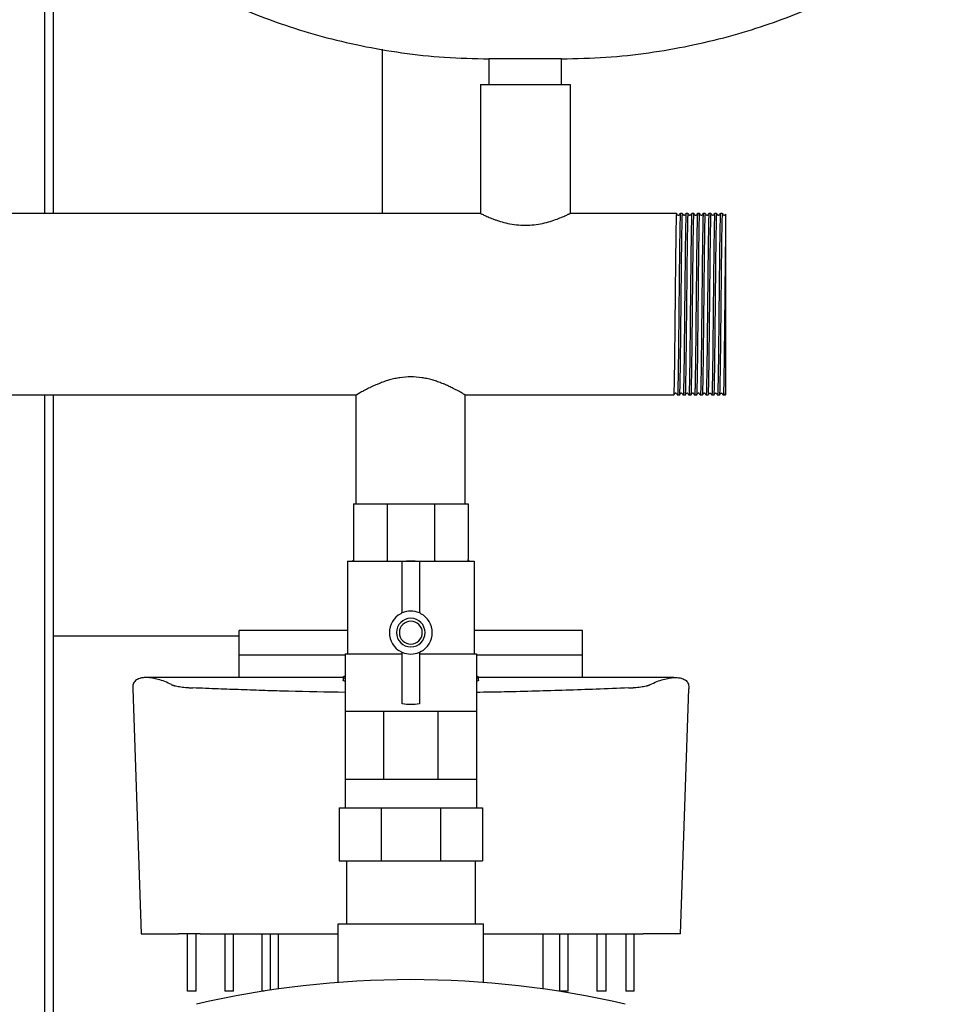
# Model space of a CAD drawing. Header units: millimetres. Extents: x 12 to 1821, y 11 to 1046.
# Tile 6 of 7: x 1500 to 1821, y 254 to 598. Entities that reach past the tile are written whole.
import ezdxf

# ---------------------------------------------------------------- set-up
doc = ezdxf.new("R2010")
doc.units = ezdxf.units.MM

msp = doc.modelspace()

# ---------------------------------------------------------------- linework, layer by layer
at = {"color": 7, "linetype": 'Continuous', "lineweight": 25}
for p, q in [((1508.37, 772.91), (1508.37, 530.66)), ((1511.37, 772.91), (1511.37, 530.66)), ((1626.37, 587.98), (1626.37, 530.66)), ((1663.67, 584.66), (1663.67, 575.66)), ((1676.37, 584.66), (1663.67, 584.66)), ((1689.07, 584.66), (1676.37, 584.66)), ((1689.07, 575.66), (1689.07, 584.66)), ((1660.67, 575.66), (1660.67, 530.66)), ((1660.67, 575.66), (1692.07, 575.66)), ((1692.07, 575.66), (1692.07, 530.66)), ((1660.67, 530.66), (1322.07, 530.66)), ((1729.2, 530.66), (1692.07, 530.66)), ((1729.2, 530.66), (1729.2, 530.66)), ((1729.78, 529.94), (1729.72, 529.99)), ((1731.2, 530.66), (1730.54, 530.66)), ((1731.2, 530.66), (1731.2, 530.66)), ((1733.2, 530.66), (1732.54, 530.66)), ((1733.2, 530.66), (1733.2, 530.66)), ((1734.03, 529.99), (1733.97, 529.94)), ((1735.2, 530.66), (1734.54, 530.66)), ((1735.2, 530.66), (1735.2, 530.66)), ((1736.03, 529.99), (1735.97, 529.94)), ((1737.2, 530.66), (1736.54, 530.66)), ((1737.2, 530.66), (1737.2, 530.66)), ((1737.78, 529.94), (1737.72, 529.99)), ((1739.2, 530.66), (1738.54, 530.66)), ((1739.2, 530.66), (1739.2, 530.66)), ((1741.2, 530.66), (1740.54, 530.66)), ((1741.2, 530.66), (1741.2, 530.66)), ((1743.2, 530.66), (1742.54, 530.66)), ((1743.2, 530.66), (1743.2, 530.66)), ((1745.2, 530.66), (1744.54, 530.66)), ((1745.2, 530.66), (1745.2, 530.66)), ((1746.37, 526.01), (1746.37, 471.82)), ((1617.32, 467.16), (1365.42, 467.16)), ((1508.37, 467.16), (1508.37, 207.01)), ((1511.37, 467.16), (1511.37, 207.01)), ((1617.32, 429.16), (1617.32, 467.16)), ((1728.2, 467.17), (1655.42, 467.16)), ((1655.42, 429.16), (1655.42, 467.16)), ((1729.54, 467.16), (1729.54, 467.17)), ((1730.2, 467.17), (1729.54, 467.16)), ((1731.54, 467.16), (1731.54, 467.17)), ((1732.2, 467.16), (1731.54, 467.16)), ((1732.72, 467.84), (1732.77, 467.88)), ((1734.2, 467.17), (1733.54, 467.16)), ((1733.54, 467.16), (1733.54, 467.16)), ((1734.72, 467.84), (1734.77, 467.88)), ((1734.97, 467.89), (1735.03, 467.84)), ((1735.54, 467.16), (1735.54, 467.16)), ((1736.2, 467.16), (1735.54, 467.16)), ((1737.54, 467.16), (1737.54, 467.17)), ((1738.2, 467.16), (1737.54, 467.16)), ((1739.54, 467.16), (1739.54, 467.17)), ((1740.2, 467.17), (1739.54, 467.16)), ((1741.54, 467.16), (1741.54, 467.16)), ((1742.2, 467.16), (1741.54, 467.16)), ((1744.2, 467.17), (1743.54, 467.16)), ((1743.54, 467.16), (1743.54, 467.16)), ((1746.2, 467.17), (1745.54, 467.16)), ((1745.54, 467.16), (1745.54, 467.17)), ((1746.2, 467.17), (1746.44, 467.48)), ((1616.37, 429.16), (1628.09, 429.16)), ((1616.37, 429.16), (1616.37, 409.66)), ((1628.09, 429.16), (1628.09, 409.66)), ((1628.09, 429.16), (1644.65, 429.16)), ((1644.65, 429.16), (1644.65, 409.66)), ((1644.65, 429.16), (1656.37, 429.16)), ((1656.37, 429.16), (1656.37, 409.66)), ((1614.2, 409.16), (1614.2, 376.73)), ((1614.2, 409.16), (1615.87, 409.16)), ((1615.9, 409.16), (1627.85, 409.16)), ((1627.92, 409.16), (1644.83, 409.16)), ((1633.37, 391.04), (1633.37, 408.98)), ((1639.37, 408.98), (1639.37, 391.04)), ((1644.89, 409.16), (1656.84, 409.16)), ((1656.87, 409.16), (1658.55, 409.16)), ((1658.55, 409.16), (1658.55, 376.73)), ((1576.37, 382.91), (1511.37, 382.91)), ((1614.2, 384.91), (1576.37, 384.91)), ((1576.37, 376.35), (1576.37, 384.91)), ((1696.37, 384.91), (1658.55, 384.91)), ((1696.37, 376.35), (1696.37, 384.91)), ((1576.37, 376.35), (1613.45, 376.35)), ((1613.45, 376.73), (1613.45, 356.73)), ((1613.45, 376.73), (1633.37, 376.73)), ((1633.37, 359.34), (1633.37, 377.29)), ((1639.37, 377.29), (1639.37, 359.34)), ((1639.37, 376.73), (1659.3, 376.73)), ((1659.3, 376.73), (1659.3, 356.73)), ((1659.3, 376.35), (1696.37, 376.35)), ((1612.68, 368.45), (1544.45, 368.45)), ((1612.68, 368.59), (1612.68, 367.59)), ((1660.06, 367.59), (1660.06, 368.59)), ((1728.29, 368.45), (1660.06, 368.45)), ((1539.2, 364.57), (1542.17, 278.91)), ((1730.57, 278.91), (1733.54, 364.57)), ((1613.45, 356.73), (1613.45, 332.98)), ((1613.45, 356.73), (1620.16, 356.73)), ((1620.16, 356.73), (1626.87, 356.73)), ((1626.87, 356.73), (1626.87, 332.98)), ((1626.87, 356.73), (1636.37, 356.73)), ((1636.37, 356.73), (1645.87, 356.73)), ((1645.87, 356.73), (1645.87, 332.98)), ((1645.87, 356.73), (1652.58, 356.73)), ((1652.58, 356.73), (1659.3, 356.73)), ((1659.3, 356.73), (1659.3, 332.98)), ((1613.45, 332.98), (1620.16, 332.98)), ((1613.45, 332.98), (1613.45, 322.98)), ((1620.16, 332.98), (1626.87, 332.98)), ((1626.87, 332.98), (1636.37, 332.98)), ((1636.37, 332.98), (1645.87, 332.98)), ((1645.87, 332.98), (1652.58, 332.98)), ((1652.58, 332.98), (1659.3, 332.98)), ((1659.3, 332.98), (1659.3, 322.98)), ((1611.37, 322.98), (1611.37, 304.41)), ((1611.37, 322.98), (1626.02, 322.98)), ((1626.02, 322.98), (1626.02, 304.41)), ((1626.02, 322.98), (1646.73, 322.98)), ((1646.73, 322.98), (1646.73, 304.41)), ((1646.73, 322.98), (1661.37, 322.98)), ((1661.37, 322.98), (1661.37, 304.41)), ((1611.37, 304.41), (1626.02, 304.41)), ((1613.95, 304.41), (1613.95, 282.41)), ((1626.02, 304.41), (1646.73, 304.41)), ((1646.73, 304.41), (1661.37, 304.41)), ((1658.8, 304.41), (1658.8, 282.41)), ((1610.97, 282.41), (1661.77, 282.41)), ((1610.97, 261.93), (1610.97, 282.41)), ((1661.77, 261.93), (1661.77, 282.41)), ((1542.17, 278.91), (1555.18, 278.91)), ((1558.37, 258.91), (1558.37, 278.91)), ((1561.37, 258.91), (1561.37, 278.91)), ((1562.73, 278.91), (1610.97, 278.91)), ((1571.37, 278.91), (1571.37, 258.91)), ((1574.37, 258.91), (1574.37, 278.91)), ((1584.37, 278.91), (1584.37, 258.91)), ((1587.37, 259.25), (1587.37, 278.91)), ((1590.11, 259.65), (1590.11, 278.91)), ((1661.77, 278.91), (1710.01, 278.91)), ((1682.64, 259.65), (1682.64, 278.91)), ((1688.37, 278.91), (1688.37, 258.91)), ((1691.37, 258.91), (1691.37, 278.91)), ((1701.37, 278.91), (1701.37, 258.91)), ((1704.58, 258.91), (1704.58, 278.91)), ((1711.55, 278.91), (1711.55, 258.91)), ((1714.37, 258.91), (1714.37, 278.91)), ((1730.57, 278.91), (1717.57, 278.91)), ((1561.37, 258.91), (1558.37, 258.91)), ((1574.37, 258.91), (1571.37, 258.91)), ((1585.15, 258.91), (1584.37, 258.91)), ((1691.37, 258.91), (1688.37, 258.91)), ((1704.58, 258.91), (1701.37, 258.91)), ((1714.37, 258.91), (1711.55, 258.91))]:
    msp.add_line(p, q, dxfattribs=at)
for centre, radius, start, end in [((1636.37, 384.16), 25, 83.1079, 96.8921), ((1636.37, 384.16), 7.5, 118.0725, 241.9275), ((1636.37, 384.16), 5, 90, 270), ((1632.37, 391.66), 1, 298.0725, 0), ((1636.37, 384.16), 7.5, 66.4218, 113.5782), ((1636.37, 384.16), 5, 270, 90), ((1640.37, 391.66), 1, 180, 241.9275), ((1636.37, 384.16), 7.5, 298.0725, 61.9275), ((1636.37, 384.16), 4, 90, 270), ((1636.37, 384.16), 4, 270, 90), ((1632.37, 376.66), 1, 4.014, 61.9275), ((1636.37, 384.16), 7.5, 246.4218, 270), ((1636.37, 384.16), 7.5, 270, 293.5782), ((1640.37, 376.66), 1, 118.0725, 175.986), ((1636.37, 384.16), 25, 263.1079, 270), ((1636.37, 384.16), 25, 270, 276.8921), ((1636.37, -67.09), 330, 76.8767, 103.1233)]:
    msp.add_arc(centre, radius, start, end, dxfattribs=at)
for points, knots in [([(1531.37, 638.81), (1531.46, 637.98), (1531.64, 636.18), (1532.9, 633.47), (1534.9, 630.37), (1537.88, 626.91), (1542.07, 622.93), (1547.46, 618.65), (1554.07, 614.17), (1561.67, 609.7), (1570.63, 605.11), (1581, 600.54), (1592.8, 596.17), (1605.53, 592.31), (1619.09, 589.07), (1633.39, 586.62), (1648.33, 584.98), (1658.51, 584.77), (1663.67, 584.66)], [0, 0, 0, 0, 0.016622, 0.036153, 0.05912, 0.090838, 0.127593, 0.175262, 0.228868, 0.287991, 0.35219, 0.431201, 0.515618, 0.604837, 0.698312, 0.795569, 0.896225, 1, 1, 1, 1]), ([(1689.07, 584.66), (1694.24, 584.77), (1704.41, 584.98), (1719.35, 586.62), (1733.65, 589.07), (1747.21, 592.31), (1759.94, 596.17), (1771.74, 600.54), (1782.11, 605.11), (1791.08, 609.7), (1798.67, 614.17), (1805.28, 618.65), (1810.46, 622.77), (1814.35, 626.41), (1817.15, 629.51), (1819.34, 632.6), (1820.98, 635.64), (1821.25, 637.82), (1821.37, 638.81)], [0, 0, 0, 0, 0.103778, 0.204436, 0.301697, 0.395174, 0.484396, 0.568815, 0.647829, 0.712029, 0.771154, 0.824762, 0.872432, 0.903943, 0.931838, 0.95609, 0.980149, 1, 1, 1, 1]), ([(1660.67, 530.66), (1660.67, 530.66), (1660.67, 530.66), (1660.69, 530.65), (1660.71, 530.64), (1660.75, 530.62), (1660.79, 530.6), (1660.84, 530.58), (1660.91, 530.55), (1661.05, 530.48), (1661.34, 530.34), (1661.86, 530.09), (1662.53, 529.78), (1663.28, 529.45), (1664.2, 529.07), (1665.22, 528.67), (1666.39, 528.25), (1668.01, 527.73), (1670.26, 527.13), (1673.22, 526.63), (1676.36, 526.45), (1679.49, 526.63), (1682.47, 527.13), (1685.17, 527.85), (1687.53, 528.66), (1689.16, 529.32), (1690.21, 529.78), (1690.88, 530.09), (1691.4, 530.33), (1691.71, 530.48), (1691.87, 530.56), (1691.96, 530.61), (1692.02, 530.64), (1692.06, 530.66), (1692.07, 530.66), (1692.07, 530.66)], [0, 0, 0, 0, 0.007747, 0.015516, 0.023309, 0.031128, 0.038973, 0.046846, 0.054747, 0.062677, 0.093241, 0.125138, 0.155049, 0.187696, 0.215272, 0.250374, 0.28153, 0.312702, 0.375214, 0.437347, 0.499752, 0.562233, 0.62463, 0.687255, 0.749858, 0.812141, 0.84485, 0.874814, 0.906562, 0.936991, 0.949734, 0.962401, 0.974998, 0.98753, 1, 1, 1, 1]), ([(1729.2, 530.66), (1729.18, 530.54), (1729.13, 530.31), (1729.07, 528.42), (1729.01, 525.49), (1728.95, 521.51), (1728.88, 516.67), (1728.82, 511.14), (1728.76, 505.14), (1728.7, 498.91), (1728.63, 492.68), (1728.57, 486.68), (1728.51, 481.16), (1728.45, 476.32), (1728.38, 472.34), (1728.32, 469.41), (1728.26, 467.56), (1728.22, 467.32), (1728.2, 467.17)], [0, 0, 0, 0, 0.063109, 0.125317, 0.188279, 0.251486, 0.3138, 0.376568, 0.439824, 0.502351, 0.564877, 0.628133, 0.690901, 0.753215, 0.816422, 0.879384, 0.941592, 1, 1, 1, 1]), ([(1729.72, 529.99), (1729.63, 530.1), (1729.46, 530.32), (1729.29, 530.55), (1729.2, 530.66)], [0, 0, 0, 0, 0.5, 1, 1, 1, 1]), ([(1730.54, 530.66), (1730.52, 530.66), (1730.5, 530.45), (1730.47, 529.84), (1730.46, 529.59), (1730.45, 529.14), (1730.44, 528.98), (1730.43, 528.64), (1730.43, 528.45), (1730.4, 527.47), (1730.38, 526.48), (1730.34, 524.15), (1730.31, 522.81), (1730.28, 520.6), (1730.27, 519.83), (1730.25, 518.24), (1730.24, 517.42), (1730.21, 514.86), (1730.19, 513.01), (1730.15, 509.15), (1730.13, 507.13), (1730.09, 503.03), (1730.06, 500.96), (1730.02, 496.87), (1730, 494.79), (1729.96, 490.7), (1729.94, 488.68), (1729.9, 484.81), (1729.88, 482.97), (1729.85, 480.4), (1729.84, 479.58), (1729.82, 477.99), (1729.81, 477.22), (1729.77, 475.01), (1729.75, 473.67), (1729.71, 471.34), (1729.69, 470.36), (1729.66, 469.37), (1729.66, 469.19), (1729.65, 468.84), (1729.64, 468.68), (1729.63, 468.23), (1729.62, 467.98), (1729.59, 467.37), (1729.57, 467.16), (1729.54, 467.16)], [0, 0, 0, 0, 0.0625, 0.0625, 0.09375, 0.09375, 0.109375, 0.109375, 0.125, 0.125, 0.1875, 0.1875, 0.25, 0.25, 0.28125, 0.28125, 0.3125, 0.3125, 0.375, 0.375, 0.4375, 0.4375, 0.5, 0.5, 0.5625, 0.5625, 0.625, 0.625, 0.6875, 0.6875, 0.71875, 0.71875, 0.75, 0.75, 0.8125, 0.8125, 0.875, 0.875, 0.890625, 0.890625, 0.90625, 0.90625, 0.9375, 0.9375, 1, 1, 1, 1]), ([(1730.02, 529.99), (1730.01, 529.97), (1729.97, 529.93), (1729.87, 529.91), (1729.8, 529.92), (1729.78, 529.94), (1729.78, 529.94)], [0, 0, 0, 0, 0.3232415, 0.6520164, 0.9807915, 1, 1, 1, 1]), ([(1730.54, 530.66), (1730.45, 530.55), (1730.28, 530.32), (1730.11, 530.1), (1730.02, 529.99)], [0, 0, 0, 0, 0.5, 1, 1, 1, 1]), ([(1731.2, 530.66), (1731.18, 530.54), (1731.13, 530.31), (1731.07, 528.42), (1731.01, 525.49), (1730.95, 521.51), (1730.88, 516.67), (1730.82, 511.14), (1730.76, 505.14), (1730.7, 498.91), (1730.63, 492.68), (1730.57, 486.68), (1730.51, 481.16), (1730.45, 476.32), (1730.38, 472.34), (1730.32, 469.41), (1730.26, 467.55), (1730.22, 467.32), (1730.2, 467.17)], [0, 0, 0, 0, 0.063102, 0.125304, 0.188259, 0.25146, 0.313768, 0.376529, 0.439778, 0.502298, 0.564818, 0.628067, 0.690829, 0.753136, 0.816337, 0.879292, 0.941494, 1, 1, 1, 1]), ([(1731.72, 529.99), (1731.63, 530.1), (1731.46, 530.32), (1731.29, 530.55), (1731.2, 530.66)], [0, 0, 0, 0, 0.5, 1, 1, 1, 1]), ([(1732.54, 530.66), (1732.52, 530.66), (1732.5, 530.45), (1732.47, 529.84), (1732.46, 529.59), (1732.45, 529.14), (1732.44, 528.98), (1732.43, 528.64), (1732.43, 528.45), (1732.4, 527.47), (1732.38, 526.48), (1732.34, 524.15), (1732.31, 522.81), (1732.28, 520.6), (1732.27, 519.83), (1732.25, 518.24), (1732.24, 517.42), (1732.21, 514.86), (1732.19, 513.01), (1732.15, 509.15), (1732.13, 507.13), (1732.09, 503.03), (1732.06, 500.96), (1732.02, 496.87), (1732, 494.79), (1731.96, 490.7), (1731.94, 488.68), (1731.9, 484.81), (1731.88, 482.97), (1731.85, 480.4), (1731.84, 479.58), (1731.82, 477.99), (1731.81, 477.22), (1731.77, 475.01), (1731.75, 473.67), (1731.71, 471.34), (1731.69, 470.36), (1731.66, 469.37), (1731.66, 469.19), (1731.65, 468.84), (1731.64, 468.68), (1731.63, 468.23), (1731.62, 467.98), (1731.59, 467.37), (1731.57, 467.16), (1731.54, 467.16)], [0, 0, 0, 0, 0.0625, 0.0625, 0.09375, 0.09375, 0.109375, 0.109375, 0.125, 0.125, 0.1875, 0.1875, 0.25, 0.25, 0.28125, 0.28125, 0.3125, 0.3125, 0.375, 0.375, 0.4375, 0.4375, 0.5, 0.5, 0.5625, 0.5625, 0.625, 0.625, 0.6875, 0.6875, 0.71875, 0.71875, 0.75, 0.75, 0.8125, 0.8125, 0.875, 0.875, 0.890625, 0.890625, 0.90625, 0.90625, 0.9375, 0.9375, 1, 1, 1, 1]), ([(1732.02, 529.99), (1732.01, 529.97), (1731.97, 529.93), (1731.87, 529.9), (1731.77, 529.93), (1731.73, 529.97), (1731.72, 529.99)], [0, 0, 0, 0, 0.247887, 0.499999, 0.752111, 1, 1, 1, 1]), ([(1732.54, 530.66), (1732.45, 530.55), (1732.28, 530.32), (1732.11, 530.1), (1732.02, 529.99)], [0, 0, 0, 0, 0.5, 1, 1, 1, 1]), ([(1733.2, 530.66), (1733.18, 530.54), (1733.13, 530.31), (1733.07, 528.42), (1733.01, 525.49), (1732.95, 521.51), (1732.88, 516.67), (1732.82, 511.14), (1732.76, 505.14), (1732.7, 498.91), (1732.63, 492.68), (1732.57, 486.68), (1732.51, 481.16), (1732.45, 476.32), (1732.38, 472.34), (1732.32, 469.41), (1732.26, 467.54), (1732.22, 467.31), (1732.2, 467.16)], [0, 0, 0, 0, 0.063017, 0.125134, 0.188005, 0.25112, 0.313343, 0.376019, 0.439183, 0.501618, 0.564054, 0.627218, 0.689894, 0.752117, 0.815232, 0.878103, 0.94022, 1, 1, 1, 1]), ([(1733.72, 529.99), (1733.63, 530.1), (1733.46, 530.32), (1733.29, 530.55), (1733.2, 530.66)], [0, 0, 0, 0, 0.5, 1, 1, 1, 1]), ([(1734.54, 530.66), (1734.52, 530.66), (1734.5, 530.45), (1734.47, 529.84), (1734.46, 529.59), (1734.45, 529.14), (1734.44, 528.98), (1734.43, 528.64), (1734.43, 528.45), (1734.4, 527.47), (1734.38, 526.48), (1734.34, 524.15), (1734.31, 522.81), (1734.28, 520.6), (1734.27, 519.83), (1734.25, 518.24), (1734.24, 517.42), (1734.21, 514.86), (1734.19, 513.01), (1734.15, 509.15), (1734.13, 507.13), (1734.09, 503.03), (1734.06, 500.96), (1734.02, 496.87), (1734, 494.79), (1733.96, 490.7), (1733.94, 488.68), (1733.9, 484.81), (1733.88, 482.97), (1733.85, 480.4), (1733.84, 479.58), (1733.82, 477.99), (1733.81, 477.22), (1733.77, 475.01), (1733.75, 473.67), (1733.71, 471.34), (1733.69, 470.36), (1733.66, 469.37), (1733.66, 469.19), (1733.65, 468.84), (1733.64, 468.68), (1733.63, 468.23), (1733.62, 467.98), (1733.59, 467.37), (1733.57, 467.16), (1733.54, 467.16)], [0, 0, 0, 0, 0.0625, 0.0625, 0.09375, 0.09375, 0.109375, 0.109375, 0.125, 0.125, 0.1875, 0.1875, 0.25, 0.25, 0.28125, 0.28125, 0.3125, 0.3125, 0.375, 0.375, 0.4375, 0.4375, 0.5, 0.5, 0.5625, 0.5625, 0.625, 0.625, 0.6875, 0.6875, 0.71875, 0.71875, 0.75, 0.75, 0.8125, 0.8125, 0.875, 0.875, 0.890625, 0.890625, 0.90625, 0.90625, 0.9375, 0.9375, 1, 1, 1, 1]), ([(1733.97, 529.94), (1733.97, 529.94), (1733.94, 529.92), (1733.87, 529.91), (1733.77, 529.93), (1733.73, 529.97), (1733.72, 529.99)], [0, 0, 0, 0, 0.032431, 0.3567518, 0.6810734, 1, 1, 1, 1]), ([(1734.54, 530.66), (1734.46, 530.55), (1734.28, 530.32), (1734.11, 530.1), (1734.03, 529.99)], [0, 0, 0, 0, 0.5, 1, 1, 1, 1]), ([(1735.2, 530.66), (1735.18, 530.54), (1735.13, 530.31), (1735.07, 528.42), (1735.01, 525.49), (1734.95, 521.51), (1734.88, 516.67), (1734.82, 511.14), (1734.76, 505.14), (1734.7, 498.91), (1734.63, 492.68), (1734.57, 486.68), (1734.51, 481.16), (1734.45, 476.32), (1734.38, 472.34), (1734.32, 469.41), (1734.26, 467.56), (1734.22, 467.33), (1734.2, 467.17)], [0, 0, 0, 0, 0.06314, 0.125379, 0.188372, 0.25161, 0.313955, 0.376754, 0.440042, 0.502599, 0.565156, 0.628443, 0.691242, 0.753587, 0.816825, 0.879818, 0.942057, 1, 1, 1, 1]), ([(1735.72, 529.99), (1735.63, 530.1), (1735.46, 530.32), (1735.29, 530.55), (1735.2, 530.66)], [0, 0, 0, 0, 0.5, 1, 1, 1, 1]), ([(1736.54, 530.66), (1736.52, 530.66), (1736.5, 530.45), (1736.47, 529.84), (1736.46, 529.59), (1736.45, 529.14), (1736.44, 528.98), (1736.43, 528.64), (1736.43, 528.45), (1736.4, 527.47), (1736.38, 526.48), (1736.34, 524.15), (1736.31, 522.81), (1736.28, 520.6), (1736.27, 519.83), (1736.25, 518.24), (1736.24, 517.42), (1736.21, 514.86), (1736.19, 513.01), (1736.15, 509.15), (1736.13, 507.13), (1736.09, 503.03), (1736.06, 500.96), (1736.02, 496.87), (1736, 494.79), (1735.96, 490.7), (1735.94, 488.68), (1735.9, 484.81), (1735.88, 482.97), (1735.85, 480.4), (1735.84, 479.58), (1735.82, 477.99), (1735.81, 477.22), (1735.77, 475.01), (1735.75, 473.67), (1735.71, 471.34), (1735.69, 470.36), (1735.66, 469.37), (1735.66, 469.19), (1735.65, 468.84), (1735.64, 468.68), (1735.63, 468.23), (1735.62, 467.98), (1735.59, 467.37), (1735.57, 467.16), (1735.54, 467.16)], [0, 0, 0, 0, 0.0625, 0.0625, 0.09375, 0.09375, 0.109375, 0.109375, 0.125, 0.125, 0.1875, 0.1875, 0.25, 0.25, 0.28125, 0.28125, 0.3125, 0.3125, 0.375, 0.375, 0.4375, 0.4375, 0.5, 0.5, 0.5625, 0.5625, 0.625, 0.625, 0.6875, 0.6875, 0.71875, 0.71875, 0.75, 0.75, 0.8125, 0.8125, 0.875, 0.875, 0.890625, 0.890625, 0.90625, 0.90625, 0.9375, 0.9375, 1, 1, 1, 1]), ([(1735.97, 529.94), (1735.97, 529.94), (1735.94, 529.92), (1735.87, 529.91), (1735.77, 529.93), (1735.73, 529.97), (1735.72, 529.99)], [0, 0, 0, 0, 0.03642, 0.359391, 0.682362, 1, 1, 1, 1]), ([(1736.54, 530.66), (1736.45, 530.55), (1736.28, 530.32), (1736.11, 530.1), (1736.03, 529.99)], [0, 0, 0, 0, 0.5, 1, 1, 1, 1]), ([(1737.2, 530.66), (1737.18, 530.54), (1737.13, 530.31), (1737.07, 528.42), (1737.01, 525.49), (1736.95, 521.51), (1736.88, 516.67), (1736.82, 511.14), (1736.76, 505.14), (1736.7, 498.91), (1736.63, 492.68), (1736.57, 486.68), (1736.51, 481.16), (1736.45, 476.32), (1736.38, 472.34), (1736.32, 469.41), (1736.26, 467.55), (1736.22, 467.31), (1736.2, 467.16)], [0, 0, 0, 0, 0.0630611, 0.125222, 0.1881365, 0.2512957, 0.3135628, 0.376283, 0.4394913, 0.5019702, 0.5644491, 0.6276574, 0.6903776, 0.7526447, 0.8158039, 0.8787184, 0.9408793, 1, 1, 1, 1]), ([(1737.72, 529.99), (1737.63, 530.1), (1737.46, 530.32), (1737.29, 530.55), (1737.2, 530.66)], [0, 0, 0, 0, 0.5, 1, 1, 1, 1]), ([(1738.54, 530.66), (1738.52, 530.66), (1738.5, 530.45), (1738.47, 529.84), (1738.46, 529.59), (1738.45, 529.14), (1738.44, 528.98), (1738.43, 528.64), (1738.43, 528.45), (1738.4, 527.47), (1738.38, 526.48), (1738.34, 524.15), (1738.31, 522.81), (1738.28, 520.6), (1738.27, 519.83), (1738.25, 518.24), (1738.24, 517.42), (1738.21, 514.86), (1738.19, 513.01), (1738.15, 509.15), (1738.13, 507.13), (1738.09, 503.03), (1738.06, 500.96), (1738.02, 496.87), (1738, 494.79), (1737.96, 490.7), (1737.94, 488.68), (1737.9, 484.81), (1737.88, 482.97), (1737.85, 480.4), (1737.84, 479.58), (1737.82, 477.99), (1737.81, 477.22), (1737.77, 475.01), (1737.75, 473.67), (1737.71, 471.34), (1737.69, 470.36), (1737.66, 469.37), (1737.66, 469.19), (1737.65, 468.84), (1737.64, 468.68), (1737.63, 468.23), (1737.62, 467.98), (1737.59, 467.37), (1737.57, 467.16), (1737.54, 467.16)], [0, 0, 0, 0, 0.0625, 0.0625, 0.09375, 0.09375, 0.109375, 0.109375, 0.125, 0.125, 0.1875, 0.1875, 0.25, 0.25, 0.28125, 0.28125, 0.3125, 0.3125, 0.375, 0.375, 0.4375, 0.4375, 0.5, 0.5, 0.5625, 0.5625, 0.625, 0.625, 0.6875, 0.6875, 0.71875, 0.71875, 0.75, 0.75, 0.8125, 0.8125, 0.875, 0.875, 0.890625, 0.890625, 0.90625, 0.90625, 0.9375, 0.9375, 1, 1, 1, 1]), ([(1738.02, 529.99), (1738.01, 529.97), (1737.97, 529.93), (1737.87, 529.91), (1737.8, 529.92), (1737.78, 529.94), (1737.78, 529.94)], [0, 0, 0, 0, 0.323447, 0.652287, 0.981128, 1, 1, 1, 1]), ([(1738.54, 530.66), (1738.45, 530.55), (1738.28, 530.32), (1738.11, 530.1), (1738.02, 529.99)], [0, 0, 0, 0, 0.5, 1, 1, 1, 1]), ([(1739.2, 530.66), (1739.18, 530.54), (1739.13, 530.31), (1739.07, 528.42), (1739.01, 525.49), (1738.95, 521.51), (1738.88, 516.67), (1738.82, 511.14), (1738.76, 505.14), (1738.7, 498.91), (1738.63, 492.68), (1738.57, 486.68), (1738.51, 481.16), (1738.45, 476.32), (1738.38, 472.34), (1738.32, 469.41), (1738.26, 467.55), (1738.22, 467.31), (1738.2, 467.16)], [0, 0, 0, 0, 0.063045, 0.125191, 0.188089, 0.251233, 0.313484, 0.376189, 0.439381, 0.501845, 0.564308, 0.6275, 0.690205, 0.752456, 0.8156, 0.878498, 0.940644, 1, 1, 1, 1]), ([(1739.72, 529.99), (1739.63, 530.1), (1739.46, 530.32), (1739.29, 530.55), (1739.2, 530.66)], [0, 0, 0, 0, 0.5, 1, 1, 1, 1]), ([(1740.54, 530.66), (1740.52, 530.66), (1740.5, 530.45), (1740.47, 529.84), (1740.46, 529.59), (1740.45, 529.14), (1740.44, 528.98), (1740.43, 528.64), (1740.43, 528.45), (1740.4, 527.47), (1740.38, 526.48), (1740.34, 524.15), (1740.31, 522.81), (1740.28, 520.6), (1740.27, 519.83), (1740.25, 518.24), (1740.24, 517.42), (1740.21, 514.86), (1740.19, 513.01), (1740.15, 509.15), (1740.13, 507.13), (1740.09, 503.03), (1740.06, 500.96), (1740.02, 496.87), (1740, 494.79), (1739.96, 490.7), (1739.94, 488.68), (1739.9, 484.81), (1739.88, 482.97), (1739.85, 480.4), (1739.84, 479.58), (1739.82, 477.99), (1739.81, 477.22), (1739.77, 475.01), (1739.75, 473.67), (1739.71, 471.34), (1739.69, 470.36), (1739.66, 469.37), (1739.66, 469.19), (1739.65, 468.84), (1739.64, 468.68), (1739.63, 468.23), (1739.62, 467.98), (1739.59, 467.37), (1739.57, 467.16), (1739.54, 467.16)], [0, 0, 0, 0, 0.0625, 0.0625, 0.09375, 0.09375, 0.109375, 0.109375, 0.125, 0.125, 0.1875, 0.1875, 0.25, 0.25, 0.28125, 0.28125, 0.3125, 0.3125, 0.375, 0.375, 0.4375, 0.4375, 0.5, 0.5, 0.5625, 0.5625, 0.625, 0.625, 0.6875, 0.6875, 0.71875, 0.71875, 0.75, 0.75, 0.8125, 0.8125, 0.875, 0.875, 0.890625, 0.890625, 0.90625, 0.90625, 0.9375, 0.9375, 1, 1, 1, 1]), ([(1740.02, 529.99), (1740.01, 529.97), (1739.97, 529.93), (1739.87, 529.9), (1739.77, 529.93), (1739.73, 529.97), (1739.72, 529.99)], [0, 0, 0, 0, 0.247947, 0.499998, 0.752049, 1, 1, 1, 1]), ([(1740.54, 530.66), (1740.45, 530.55), (1740.28, 530.32), (1740.11, 530.1), (1740.02, 529.99)], [0, 0, 0, 0, 0.5, 1, 1, 1, 1]), ([(1741.2, 530.66), (1741.18, 530.54), (1741.13, 530.31), (1741.07, 528.42), (1741.01, 525.49), (1740.95, 521.51), (1740.88, 516.67), (1740.82, 511.14), (1740.76, 505.14), (1740.7, 498.91), (1740.63, 492.68), (1740.57, 486.68), (1740.51, 481.16), (1740.45, 476.32), (1740.38, 472.34), (1740.32, 469.41), (1740.26, 467.56), (1740.22, 467.32), (1740.2, 467.17)], [0, 0, 0, 0, 0.063136, 0.125372, 0.188361, 0.251596, 0.313937, 0.376733, 0.440016, 0.50257, 0.565123, 0.628407, 0.691202, 0.753544, 0.816779, 0.879768, 0.942003, 1, 1, 1, 1]), ([(1741.72, 529.99), (1741.63, 530.1), (1741.46, 530.32), (1741.29, 530.55), (1741.2, 530.66)], [0, 0, 0, 0, 0.5, 1, 1, 1, 1]), ([(1742.54, 530.66), (1742.52, 530.66), (1742.5, 530.45), (1742.47, 529.84), (1742.46, 529.59), (1742.45, 529.14), (1742.44, 528.98), (1742.43, 528.64), (1742.43, 528.45), (1742.4, 527.47), (1742.38, 526.48), (1742.34, 524.15), (1742.31, 522.81), (1742.28, 520.6), (1742.27, 519.83), (1742.25, 518.24), (1742.24, 517.42), (1742.21, 514.86), (1742.19, 513.01), (1742.15, 509.15), (1742.13, 507.13), (1742.09, 503.03), (1742.06, 500.96), (1742.02, 496.87), (1742, 494.79), (1741.96, 490.7), (1741.94, 488.68), (1741.9, 484.81), (1741.88, 482.97), (1741.85, 480.4), (1741.84, 479.58), (1741.82, 477.99), (1741.81, 477.22), (1741.77, 475.01), (1741.75, 473.67), (1741.71, 471.34), (1741.69, 470.36), (1741.66, 469.37), (1741.66, 469.19), (1741.65, 468.84), (1741.64, 468.68), (1741.63, 468.23), (1741.62, 467.98), (1741.59, 467.37), (1741.57, 467.16), (1741.54, 467.16)], [0, 0, 0, 0, 0.0625, 0.0625, 0.09375, 0.09375, 0.109375, 0.109375, 0.125, 0.125, 0.1875, 0.1875, 0.25, 0.25, 0.28125, 0.28125, 0.3125, 0.3125, 0.375, 0.375, 0.4375, 0.4375, 0.5, 0.5, 0.5625, 0.5625, 0.625, 0.625, 0.6875, 0.6875, 0.71875, 0.71875, 0.75, 0.75, 0.8125, 0.8125, 0.875, 0.875, 0.890625, 0.890625, 0.90625, 0.90625, 0.9375, 0.9375, 1, 1, 1, 1]), ([(1742.03, 529.99), (1741.97, 529.95), (1741.87, 529.87), (1741.77, 529.95), (1741.72, 529.99)], [0, 0, 0, 0, 0.499997, 1, 1, 1, 1]), ([(1742.54, 530.66), (1742.46, 530.55), (1742.28, 530.32), (1742.11, 530.1), (1742.03, 529.99)], [0, 0, 0, 0, 0.5000003, 1, 1, 1, 1]), ([(1743.2, 530.66), (1743.18, 530.54), (1743.13, 530.31), (1743.07, 528.42), (1743.01, 525.49), (1742.95, 521.51), (1742.88, 516.67), (1742.82, 511.14), (1742.76, 505.14), (1742.7, 498.91), (1742.63, 492.68), (1742.57, 486.68), (1742.51, 481.16), (1742.45, 476.32), (1742.38, 472.34), (1742.32, 469.41), (1742.26, 467.54), (1742.22, 467.31), (1742.2, 467.16)], [0, 0, 0, 0, 0.063027, 0.125154, 0.188035, 0.25116, 0.313394, 0.37608, 0.439254, 0.501699, 0.564144, 0.627319, 0.690005, 0.752238, 0.815364, 0.878244, 0.940371, 1, 1, 1, 1]), ([(1743.72, 529.99), (1743.63, 530.1), (1743.46, 530.32), (1743.29, 530.55), (1743.2, 530.66)], [0, 0, 0, 0, 0.5, 1, 1, 1, 1]), ([(1744.54, 530.66), (1744.52, 530.66), (1744.5, 530.45), (1744.47, 529.84), (1744.46, 529.59), (1744.45, 529.14), (1744.44, 528.98), (1744.43, 528.64), (1744.43, 528.45), (1744.4, 527.47), (1744.38, 526.48), (1744.34, 524.15), (1744.31, 522.81), (1744.28, 520.6), (1744.27, 519.83), (1744.25, 518.24), (1744.24, 517.42), (1744.21, 514.86), (1744.19, 513.01), (1744.15, 509.15), (1744.13, 507.13), (1744.09, 503.03), (1744.06, 500.96), (1744.02, 496.87), (1744, 494.79), (1743.96, 490.7), (1743.94, 488.68), (1743.9, 484.81), (1743.88, 482.97), (1743.85, 480.4), (1743.84, 479.58), (1743.82, 477.99), (1743.81, 477.22), (1743.77, 475.01), (1743.75, 473.67), (1743.71, 471.34), (1743.69, 470.36), (1743.66, 469.37), (1743.66, 469.19), (1743.65, 468.84), (1743.64, 468.68), (1743.63, 468.23), (1743.62, 467.98), (1743.59, 467.37), (1743.57, 467.16), (1743.54, 467.16)], [0, 0, 0, 0, 0.0625, 0.0625, 0.09375, 0.09375, 0.109375, 0.109375, 0.125, 0.125, 0.1875, 0.1875, 0.25, 0.25, 0.28125, 0.28125, 0.3125, 0.3125, 0.375, 0.375, 0.4375, 0.4375, 0.5, 0.5, 0.5625, 0.5625, 0.625, 0.625, 0.6875, 0.6875, 0.71875, 0.71875, 0.75, 0.75, 0.8125, 0.8125, 0.875, 0.875, 0.890625, 0.890625, 0.90625, 0.90625, 0.9375, 0.9375, 1, 1, 1, 1]), ([(1744.02, 529.99), (1743.97, 529.95), (1743.87, 529.87), (1743.77, 529.95), (1743.72, 529.99)], [0, 0, 0, 0, 0.499997, 1, 1, 1, 1]), ([(1744.54, 530.66), (1744.45, 530.55), (1744.28, 530.32), (1744.11, 530.1), (1744.02, 529.99)], [0, 0, 0, 0, 0.5000003, 1, 1, 1, 1]), ([(1745.2, 530.66), (1745.18, 530.54), (1745.13, 530.31), (1745.07, 528.42), (1745.01, 525.49), (1744.95, 521.51), (1744.88, 516.67), (1744.82, 511.14), (1744.76, 505.14), (1744.7, 498.91), (1744.63, 492.68), (1744.57, 486.68), (1744.51, 481.16), (1744.45, 476.32), (1744.38, 472.34), (1744.32, 469.41), (1744.26, 467.55), (1744.22, 467.32), (1744.2, 467.17)], [0, 0, 0, 0, 0.063103, 0.125306, 0.188263, 0.251465, 0.313774, 0.376536, 0.439787, 0.502308, 0.564829, 0.628079, 0.690842, 0.753151, 0.816352, 0.879309, 0.941512, 1, 1, 1, 1]), ([(1745.72, 529.99), (1745.63, 530.1), (1745.46, 530.32), (1745.29, 530.55), (1745.2, 530.66)], [0, 0, 0, 0, 0.5, 1, 1, 1, 1]), ([(1746.02, 529.99), (1745.97, 529.95), (1745.87, 529.87), (1745.77, 529.95), (1745.72, 529.99)], [0, 0, 0, 0, 0.499997, 1, 1, 1, 1]), ([(1746.3, 530.34), (1746.29, 530.34), (1746.2, 530.22), (1746.11, 530.1), (1746.02, 529.99)], [0, 0, 0, 0, 0.063328, 1, 1, 1, 1]), ([(1746.3, 530.34), (1746.37, 530.29), (1746.37, 530.29), (1746.37, 528.91), (1746.37, 526.98), (1746.37, 526.01)], [0, 0, 0, 0, 0.24309, 0.621439, 1, 1, 1, 1]), ([(1746.37, 526.01), (1746.35, 525.11), (1746.34, 524.08), (1746.3, 521.83), (1746.28, 520.6), (1746.26, 518.64), (1746.25, 517.97), (1746.23, 516.59), (1746.22, 515.88), (1746.2, 513.68), (1746.18, 512.13), (1746.15, 508.91), (1746.13, 507.25), (1746.09, 503.87), (1746.08, 502.16), (1746.05, 499.62), (1746.04, 498.78), (1746.03, 497.08), (1746.02, 496.23), (1745.99, 493.68), (1745.98, 491.98), (1745.94, 488.65), (1745.92, 487.03), (1745.89, 483.9), (1745.87, 482.41), (1745.85, 480.31), (1745.84, 479.64), (1745.82, 478.31), (1745.81, 477.67), (1745.79, 475.81), (1745.77, 474.65), (1745.73, 472.56), (1745.72, 471.63), (1745.68, 470.02), (1745.66, 469.35), (1745.64, 468.54), (1745.63, 468.31), (1745.61, 467.9), (1745.61, 467.72), (1745.58, 467.3), (1745.56, 467.16), (1745.54, 467.16)], [0, 0, 0, 0, 0.0625, 0.0625, 0.125, 0.125, 0.15625, 0.15625, 0.1875, 0.1875, 0.25, 0.25, 0.3125, 0.3125, 0.375, 0.375, 0.40625, 0.40625, 0.4375, 0.4375, 0.5, 0.5, 0.5625, 0.5625, 0.625, 0.625, 0.65625, 0.65625, 0.6875, 0.6875, 0.75, 0.75, 0.8125, 0.8125, 0.875, 0.875, 0.90625, 0.90625, 0.9375, 0.9375, 1, 1, 1, 1]), ([(1655.42, 467.16), (1655.42, 467.16), (1655.42, 467.16), (1655.4, 467.17), (1655.38, 467.19), (1655.35, 467.21), (1655.3, 467.23), (1655.25, 467.26), (1655.19, 467.3), (1655.12, 467.34), (1654.95, 467.44), (1654.6, 467.65), (1653.96, 468.02), (1653.15, 468.48), (1652.22, 468.98), (1651.11, 469.55), (1650.09, 470.05), (1649.16, 470.47), (1648.47, 470.78), (1647.75, 471.08), (1646.72, 471.49), (1645.41, 471.96), (1643.73, 472.49), (1642.01, 472.91), (1639.56, 473.36), (1636.38, 473.61), (1633.2, 473.37), (1630.75, 472.92), (1629.02, 472.49), (1627.33, 471.96), (1625.87, 471.44), (1624.36, 470.82), (1623.12, 470.27), (1622.02, 469.74), (1621.25, 469.35), (1620.42, 468.92), (1619.59, 468.47), (1618.78, 468.02), (1618.14, 467.65), (1617.77, 467.43), (1617.56, 467.31), (1617.45, 467.24), (1617.38, 467.2), (1617.33, 467.17), (1617.32, 467.16), (1617.32, 467.16)], [0, 0, 0, 0, 0.006858, 0.013733, 0.020626, 0.027538, 0.03447, 0.041424, 0.048401, 0.055401, 0.062426, 0.09308, 0.125056, 0.155, 0.187512, 0.215578, 0.250034, 0.265654, 0.281282, 0.297063, 0.31267, 0.345982, 0.374809, 0.40728, 0.43745, 0.499898, 0.562217, 0.592426, 0.624939, 0.654015, 0.687666, 0.711376, 0.750126, 0.772922, 0.793793, 0.812741, 0.845152, 0.875016, 0.906906, 0.937485, 0.95013, 0.962697, 0.975193, 0.987625, 1, 1, 1, 1]), ([(1746.37, 471.82), (1746.35, 471.03), (1746.32, 469.46), (1746.28, 468.09), (1746.24, 467.32), (1746.21, 467.23), (1746.2, 467.17)], [0, 0, 0, 0, 0.28837, 0.573144, 0.79937, 1, 1, 1, 1]), ([(1746.37, 471.82), (1746.37, 470.85), (1746.37, 468.91), (1746.37, 467.53), (1746.37, 467.53), (1746.44, 467.48)], [0, 0, 0, 0, 0.3778794, 0.7551654, 1, 1, 1, 1]), ([(1728.72, 467.84), (1728.74, 467.86), (1728.77, 467.9), (1728.87, 467.92), (1728.97, 467.9), (1729.01, 467.86), (1729.03, 467.84)], [0, 0, 0, 0, 0.247877, 0.5, 0.752124, 1, 1, 1, 1]), ([(1730.72, 467.84), (1730.73, 467.86), (1730.77, 467.9), (1730.87, 467.92), (1730.97, 467.9), (1731.01, 467.86), (1731.03, 467.84)], [0, 0, 0, 0, 0.247883, 0.500001, 0.752118, 1, 1, 1, 1]), ([(1732.77, 467.88), (1732.77, 467.89), (1732.8, 467.91), (1732.87, 467.92), (1732.97, 467.9), (1733.01, 467.86), (1733.03, 467.84)], [0, 0, 0, 0, 0.035772, 0.358981, 0.682189, 1, 1, 1, 1]), ([(1734.77, 467.88), (1734.77, 467.89), (1734.8, 467.91), (1734.87, 467.92), (1734.94, 467.91), (1734.97, 467.89), (1734.97, 467.89)], [0, 0, 0, 0, 0.055184, 0.507268, 0.9593508, 1, 1, 1, 1]), ([(1736.72, 467.84), (1736.73, 467.86), (1736.77, 467.9), (1736.87, 467.92), (1736.97, 467.9), (1737.01, 467.86), (1737.02, 467.84)], [0, 0, 0, 0, 0.247927, 0.500002, 0.752075, 1, 1, 1, 1]), ([(1738.72, 467.84), (1738.73, 467.86), (1738.77, 467.9), (1738.87, 467.92), (1738.97, 467.9), (1739.01, 467.86), (1739.02, 467.84)], [0, 0, 0, 0, 0.247943, 0.500002, 0.75206, 1, 1, 1, 1]), ([(1740.72, 467.84), (1740.77, 467.87), (1740.87, 467.95), (1740.97, 467.87), (1741.02, 467.84)], [0, 0, 0, 0, 0.500002, 1, 1, 1, 1]), ([(1742.72, 467.84), (1742.77, 467.87), (1742.87, 467.95), (1742.97, 467.87), (1743.02, 467.84)], [0, 0, 0, 0, 0.500003, 1, 1, 1, 1]), ([(1744.72, 467.84), (1744.77, 467.87), (1744.87, 467.95), (1744.97, 467.87), (1745.02, 467.84)], [0, 0, 0, 0, 0.500003, 1, 1, 1, 1]), ([(1728.2, 467.17), (1728.29, 467.28), (1728.46, 467.5), (1728.63, 467.73), (1728.72, 467.84)], [0, 0, 0, 0, 0.5, 1, 1, 1, 1]), ([(1729.03, 467.84), (1729.11, 467.73), (1729.28, 467.5), (1729.45, 467.28), (1729.54, 467.17)], [0, 0, 0, 0, 0.5, 1, 1, 1, 1]), ([(1730.2, 467.17), (1730.29, 467.28), (1730.46, 467.5), (1730.63, 467.73), (1730.72, 467.84)], [0, 0, 0, 0, 0.5, 1, 1, 1, 1]), ([(1731.03, 467.84), (1731.11, 467.73), (1731.28, 467.5), (1731.45, 467.28), (1731.54, 467.17)], [0, 0, 0, 0, 0.4999997, 1, 1, 1, 1]), ([(1732.2, 467.16), (1732.29, 467.28), (1732.46, 467.5), (1732.63, 467.72), (1732.72, 467.84)], [0, 0, 0, 0, 0.5000003, 1, 1, 1, 1]), ([(1733.03, 467.84), (1733.11, 467.72), (1733.28, 467.5), (1733.45, 467.28), (1733.54, 467.16)], [0, 0, 0, 0, 0.4999997, 1, 1, 1, 1]), ([(1734.2, 467.17), (1734.29, 467.28), (1734.46, 467.5), (1734.63, 467.73), (1734.72, 467.84)], [0, 0, 0, 0, 0.5, 1, 1, 1, 1]), ([(1735.03, 467.84), (1735.11, 467.72), (1735.28, 467.5), (1735.46, 467.28), (1735.54, 467.16)], [0, 0, 0, 0, 0.5, 1, 1, 1, 1]), ([(1736.2, 467.16), (1736.29, 467.28), (1736.46, 467.5), (1736.63, 467.72), (1736.72, 467.84)], [0, 0, 0, 0, 0.5, 1, 1, 1, 1]), ([(1737.02, 467.84), (1737.11, 467.73), (1737.28, 467.5), (1737.45, 467.28), (1737.54, 467.17)], [0, 0, 0, 0, 0.5, 1, 1, 1, 1]), ([(1738.2, 467.16), (1738.29, 467.28), (1738.46, 467.5), (1738.63, 467.72), (1738.72, 467.84)], [0, 0, 0, 0, 0.5, 1, 1, 1, 1]), ([(1739.02, 467.84), (1739.11, 467.73), (1739.28, 467.5), (1739.45, 467.28), (1739.54, 467.17)], [0, 0, 0, 0, 0.4999997, 1, 1, 1, 1]), ([(1740.2, 467.17), (1740.29, 467.28), (1740.46, 467.5), (1740.63, 467.73), (1740.72, 467.84)], [0, 0, 0, 0, 0.5, 1, 1, 1, 1]), ([(1741.02, 467.84), (1741.11, 467.72), (1741.28, 467.5), (1741.46, 467.28), (1741.54, 467.16)], [0, 0, 0, 0, 0.5, 1, 1, 1, 1]), ([(1742.2, 467.16), (1742.29, 467.28), (1742.46, 467.5), (1742.63, 467.72), (1742.72, 467.84)], [0, 0, 0, 0, 0.5, 1, 1, 1, 1]), ([(1743.02, 467.84), (1743.11, 467.72), (1743.28, 467.5), (1743.46, 467.28), (1743.54, 467.16)], [0, 0, 0, 0, 0.5, 1, 1, 1, 1]), ([(1744.2, 467.17), (1744.29, 467.28), (1744.46, 467.5), (1744.63, 467.73), (1744.72, 467.84)], [0, 0, 0, 0, 0.5, 1, 1, 1, 1]), ([(1745.02, 467.84), (1745.11, 467.73), (1745.28, 467.5), (1745.45, 467.28), (1745.54, 467.17)], [0, 0, 0, 0, 0.4999997, 1, 1, 1, 1]), ([(1616.37, 409.66), (1616.37, 409.6), (1616.36, 409.54), (1616.31, 409.42), (1616.28, 409.36), (1616.18, 409.26), (1616.12, 409.23), (1616, 409.18), (1615.94, 409.16), (1615.88, 409.16)], [0, 0, 0, 0, 0.25, 0.25, 0.5, 0.5, 0.75, 0.75, 1, 1, 1, 1]), ([(1628.09, 409.66), (1628.09, 409.6), (1628.08, 409.54), (1628.06, 409.42), (1628.05, 409.36), (1628.01, 409.26), (1627.98, 409.23), (1627.93, 409.18), (1627.91, 409.16), (1627.88, 409.16)], [0, 0, 0, 0, 0.25, 0.25, 0.5, 0.5, 0.75, 0.75, 1, 1, 1, 1]), ([(1644.65, 409.66), (1644.65, 409.6), (1644.66, 409.54), (1644.68, 409.42), (1644.69, 409.36), (1644.73, 409.26), (1644.76, 409.23), (1644.81, 409.18), (1644.83, 409.16), (1644.86, 409.16)], [0, 0, 0, 0, 0.25, 0.25, 0.5, 0.5, 0.75, 0.75, 1, 1, 1, 1]), ([(1656.86, 409.16), (1656.8, 409.16), (1656.74, 409.18), (1656.62, 409.23), (1656.56, 409.26), (1656.47, 409.36), (1656.43, 409.42), (1656.38, 409.54), (1656.37, 409.6), (1656.37, 409.66)], [0, 0, 0, 0, 0.25, 0.25, 0.5, 0.5, 0.75, 0.75, 1, 1, 1, 1]), ([(1552.75, 366), (1551.95, 366.37), (1550.31, 367.13), (1548.1, 367.84), (1546.1, 368.3), (1544.35, 368.49), (1542.86, 368.45), (1541.38, 368.15), (1540.12, 367.45), (1539.27, 366.27), (1539.22, 365.12), (1539.2, 364.57)], [0, 0, 0, 0, 0.089077, 0.184285, 0.281478, 0.373787, 0.469109, 0.563681, 0.712194, 0.861097, 1, 1, 1, 1]), ([(1613.45, 368.1), (1613.34, 368.14), (1612.76, 368.32), (1612.63, 368.59), (1612.75, 368.84), (1613.33, 368.93), (1613.45, 368.95)], [0, 0, 0, 0, 0.08905, 0.49503, 0.903137, 1, 1, 1, 1]), ([(1659.3, 368.95), (1659.41, 368.93), (1659.99, 368.84), (1660.11, 368.59), (1659.98, 368.32), (1659.4, 368.14), (1659.3, 368.11)], [0, 0, 0, 0, 0.09559, 0.502475, 0.90938, 1, 1, 1, 1]), ([(1720, 366), (1720.79, 366.37), (1722.43, 367.13), (1724.64, 367.84), (1726.64, 368.3), (1728.39, 368.49), (1729.88, 368.45), (1731.37, 368.15), (1732.63, 367.45), (1733.47, 366.27), (1733.52, 365.12), (1733.54, 364.57)], [0, 0, 0, 0, 0.089079, 0.184286, 0.281479, 0.37379, 0.469111, 0.563683, 0.712196, 0.861101, 1, 1, 1, 1]), ([(1552.75, 366), (1552.77, 365.98), (1552.83, 365.96), (1552.92, 365.91), (1553.03, 365.87), (1553.14, 365.83), (1553.26, 365.79), (1553.38, 365.75), (1553.52, 365.71), (1553.66, 365.67), (1553.99, 365.58), (1554.57, 365.45), (1555.5, 365.29), (1556.54, 365.14), (1557.47, 365.04), (1558.2, 364.97), (1558.71, 364.93), (1559.22, 364.9), (1559.73, 364.87), (1560.09, 364.85), (1560.26, 364.85)], [0, 0, 0, 0, 0.02789, 0.055681, 0.0834, 0.111073, 0.138726, 0.166387, 0.194083, 0.221839, 0.249681, 0.374933, 0.499623, 0.625112, 0.74969, 0.800178, 0.850295, 0.900201, 0.950051, 1, 1, 1, 1]), ([(1613.45, 363.27), (1606.82, 363.38), (1597.46, 363.54), (1585.37, 363.91), (1577.2, 364.19), (1568.79, 364.5), (1563.2, 364.73), (1560.26, 364.85)], [0, 0, 0, 0, 0.3706944, 0.5235123, 0.6809623, 0.8323761, 1, 1, 1, 1]), ([(1613.45, 367.11), (1613.34, 367.14), (1612.77, 367.32), (1612.54, 367.49), (1612.69, 367.59), (1612.68, 367.59)], [0, 0, 0, 0, 0.181621, 0.990546, 1, 1, 1, 1]), ([(1660.06, 367.59), (1660.05, 367.59), (1660.21, 367.49), (1659.97, 367.32), (1659.4, 367.14), (1659.3, 367.11)], [0, 0, 0, 0, 0.008113, 0.819336, 1, 1, 1, 1]), ([(1712.48, 364.85), (1708.71, 364.69), (1701.45, 364.4), (1690.62, 364.01), (1679.94, 363.68), (1669.49, 363.43), (1662.57, 363.32), (1659.3, 363.26)], [0, 0, 0, 0, 0.215115, 0.413472, 0.613237, 0.816745, 1, 1, 1, 1]), ([(1712.48, 364.85), (1712.58, 364.85), (1712.77, 364.86), (1713.06, 364.87), (1713.35, 364.89), (1713.64, 364.91), (1713.92, 364.92), (1714.2, 364.94), (1714.47, 364.97), (1714.75, 364.99), (1715.33, 365.04), (1716.19, 365.14), (1717.24, 365.29), (1718.16, 365.45), (1718.79, 365.59), (1719.19, 365.7), (1719.43, 365.77), (1719.65, 365.85), (1719.84, 365.92), (1719.94, 365.97), (1720, 366)], [0, 0, 0, 0, 0.027693, 0.055336, 0.082955, 0.110577, 0.138228, 0.165934, 0.193722, 0.221619, 0.249653, 0.37413, 0.499566, 0.624285, 0.749617, 0.799804, 0.849779, 0.899699, 0.94972, 1, 1, 1, 1]), ([(1562.73, 278.91), (1562.63, 278.91), (1562.43, 278.91), (1562.14, 278.91), (1561.85, 278.91), (1561.56, 278.91), (1561.27, 278.91), (1560.99, 278.91), (1560.71, 278.91), (1560.44, 278.91), (1559.85, 278.91), (1558.99, 278.91), (1557.93, 278.91), (1557, 278.91), (1556.37, 278.91), (1555.97, 278.91), (1555.73, 278.91), (1555.52, 278.91), (1555.33, 278.91), (1555.23, 278.91), (1555.18, 278.91)], [0, 0, 0, 0, 0.027851, 0.055614, 0.083315, 0.110979, 0.138633, 0.166301, 0.194009, 0.221784, 0.24965, 0.374532, 0.499508, 0.624462, 0.749518, 0.799747, 0.849758, 0.899703, 0.949733, 1, 1, 1, 1]), ([(1710.01, 278.91), (1710.12, 278.91), (1710.34, 278.91), (1710.65, 278.91), (1710.97, 278.91), (1711.28, 278.91), (1711.59, 278.91), (1711.89, 278.91), (1712.19, 278.91), (1712.48, 278.91), (1712.77, 278.91), (1713.05, 278.91), (1713.32, 278.91), (1713.58, 278.91), (1713.84, 278.91), (1714.09, 278.91), (1714.33, 278.91), (1714.56, 278.91), (1714.86, 278.91), (1715.2, 278.91), (1715.6, 278.91), (1715.97, 278.91), (1716.31, 278.91), (1716.63, 278.91), (1716.92, 278.91), (1717.17, 278.91), (1717.39, 278.91), (1717.51, 278.91), (1717.57, 278.91)], [0, 0, 0, 0, 0.030149, 0.060298, 0.090427, 0.120516, 0.150545, 0.180495, 0.210348, 0.240083, 0.269683, 0.299129, 0.328403, 0.357488, 0.386368, 0.415027, 0.443449, 0.47162, 0.499526, 0.552557, 0.606493, 0.661233, 0.716668, 0.772683, 0.829152, 0.88595, 0.942943, 1, 1, 1, 1])]:
    msp.add_open_spline(points, degree=3, knots=knots, dxfattribs=at)
for points in [[(1615.88, 409.16), (1615.88, 409.16), (1615.87, 409.16), (1615.87, 409.16)], [(1615.9, 409.16), (1615.89, 409.16), (1615.89, 409.16), (1615.88, 409.16)], [(1627.88, 409.16), (1627.87, 409.16), (1627.86, 409.16), (1627.85, 409.16)], [(1627.92, 409.16), (1627.91, 409.16), (1627.9, 409.16), (1627.88, 409.16)], [(1644.86, 409.16), (1644.85, 409.16), (1644.84, 409.16), (1644.83, 409.16)], [(1644.89, 409.16), (1644.88, 409.16), (1644.87, 409.16), (1644.86, 409.16)], [(1656.86, 409.16), (1656.85, 409.16), (1656.85, 409.16), (1656.84, 409.16)], [(1656.87, 409.16), (1656.87, 409.16), (1656.86, 409.16), (1656.86, 409.16)], [(1576.37, 368.43), (1576.37, 371.47), (1576.37, 374.11), (1576.37, 376.35)], [(1696.37, 368.43), (1696.37, 371.47), (1696.37, 374.11), (1696.37, 376.35)]]:
    msp.add_open_spline(points, degree=3, dxfattribs=at)

doc.saveas('drawing.dxf')
